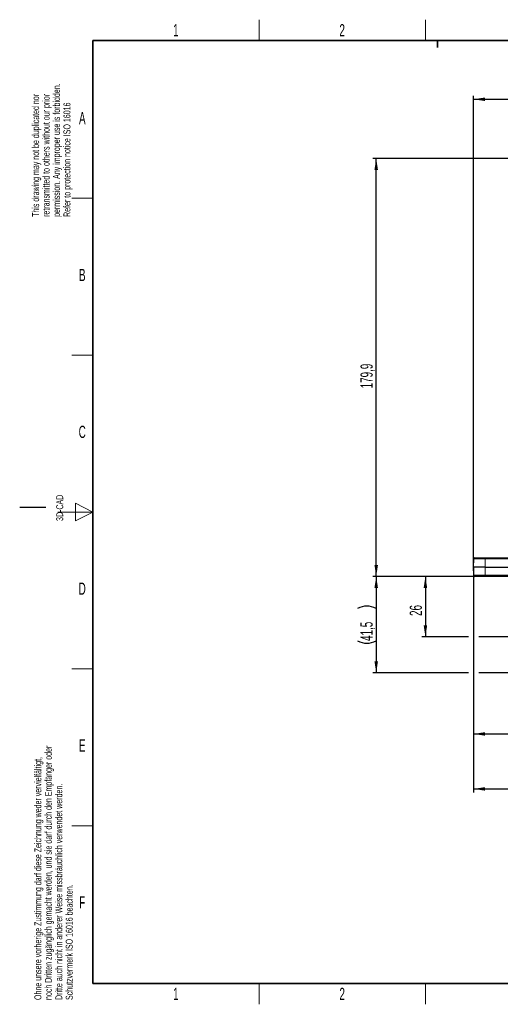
# Paper-space layout 'Blatt3' of a CAD drawing. Header units: millimetres. Extents: x 5 to 418, y 2 to 292.
# Tile 1 of 28: x 5 to 143, y 6 to 288. Entities that reach past the tile are written whole.
import ezdxf

# ---------------------------------------------------------------- set-up
doc = ezdxf.new("R2010")
doc.units = ezdxf.units.MM
doc.layers.add('SLD-0', color=7, linetype='Continuous')
doc.styles.add('SLDTEXTSTYLE1', font='TXT', dxfattribs={"width": 0.605})
doc.dimstyles.new('SLDDIMSTYLE3', dxfattribs={"dimtxt": 3.5, "dimasz": 3.302, "dimexe": 0, "dimexo": 0.0625, "dimgap": 0.875, "dimtad": 1, "dimlfac": 1.5, "dimrnd": 1e-09, "dimzin": 12, "dimdsep": 46, "dimtxsty": 'SLDTEXTSTYLE1', "dimsah": 1, "dimcen": 0.09, "dimadec": 0, "dimazin": 3, "dimtfac": 1, "dimtofl": 0, "dimtmove": 0, "dimatfit": 3, "dimfxl": 1, "dimfrac": 2, "dimtolj": 1, "dimtzin": 12, "dimarcsym": 0})

# ---------------------------------------------------------------- blocks, each defined once
blk = doc.blocks.new('_D_10')
at = {"layer": 'SLD-0', "color": 7}
for p, q in [((133.83, 128.76), (120.5, 128.76)), ((121.5, 128.76), (121.5, 111.43)), ((138.66, 128.76), (136.83, 128.76)), ((133.83, 111.43), (120.5, 111.43)), ((189.66, 111.43), (136.83, 111.43))]:
    blk.add_line(p, q, dxfattribs=at)
for points in [[(121.5, 128.76), (121, 125.46), (122.01, 125.46)], [(121.5, 111.43), (122.01, 114.73), (121, 114.73)]]:
    blk.add_solid(points, dxfattribs=at)
at = {"layer": 'SLD-0', "color": 7, "insert": (116.99, 117.42), "char_height": 3.5, "attachment_point": 1, "rotation": 90, "style": 'SLDTEXTSTYLE1'}
blk.add_mtext('26', dxfattribs=at)
blk = doc.blocks.new('_D_11')
at = {"layer": 'SLD-0', "color": 7}
for p, q in [((133.83, 128.76), (106.38, 128.76)), ((107.38, 128.76), (107.38, 101.09)), ((138.66, 128.76), (136.83, 128.76)), ((133.83, 101.09), (106.38, 101.09)), ((151.66, 101.09), (136.83, 101.09))]:
    blk.add_line(p, q, dxfattribs=at)
for centre, start, end in [((104.69, 114.23), 63.4349, 116.5651), ((104.69, 115.62), 243.4349, 296.5651)]:
    blk.add_arc(centre, 6.01, start, end, dxfattribs=at)
for points in [[(107.38, 128.76), (106.87, 125.46), (107.88, 125.46)], [(107.38, 101.09), (107.88, 104.4), (106.87, 104.4)]]:
    blk.add_solid(points, dxfattribs=at)
at = {"layer": 'SLD-0', "color": 7, "insert": (102.86, 110.25), "char_height": 3.5, "attachment_point": 1, "rotation": 90, "style": 'SLDTEXTSTYLE1'}
blk.add_mtext('41,5', dxfattribs=at)
blk = doc.blocks.new('_D_12')
at = {"layer": 'SLD-0', "color": 7}
for p, q in [((135.33, 131.43), (135.33, 82.57)), ((189.66, 102.26), (189.66, 82.57)), ((135.33, 83.57), (189.66, 83.57))]:
    blk.add_line(p, q, dxfattribs=at)
for points in [[(135.33, 83.57), (138.63, 83.07), (138.63, 84.08)], [(189.66, 83.57), (186.36, 84.08), (186.36, 83.07)]]:
    blk.add_solid(points, dxfattribs=at)
at = {"layer": 'SLD-0', "color": 7, "insert": (157.82, 88.09), "char_height": 3.5, "attachment_point": 1, "style": 'SLDTEXTSTYLE1'}
blk.add_mtext('81,5', dxfattribs=at)
blk = doc.blocks.new('_D_14')
at = {"layer": 'SLD-0', "color": 7}
for p, q in [((135.33, 131.43), (135.33, 66.8)), ((229.66, 102.26), (229.66, 66.8)), ((135.33, 67.8), (229.66, 67.8))]:
    blk.add_line(p, q, dxfattribs=at)
for points in [[(135.33, 67.8), (138.63, 67.29), (138.63, 68.31)], [(229.66, 67.8), (226.36, 68.31), (226.36, 67.29)]]:
    blk.add_solid(points, dxfattribs=at)
at = {"layer": 'SLD-0', "color": 7, "insert": (176.48, 72.31), "char_height": 3.5, "attachment_point": 1, "style": 'SLDTEXTSTYLE1'}
blk.add_mtext('141,5', dxfattribs=at)
blk = doc.blocks.new('_D_15')
at = {"layer": 'SLD-0', "color": 7}
for p, q in [((189.98, 248.69), (106.38, 248.69)), ((107.38, 128.76), (107.38, 248.69)), ((138.66, 128.76), (106.38, 128.76))]:
    blk.add_line(p, q, dxfattribs=at)
for points in [[(107.38, 248.69), (106.87, 245.39), (107.88, 245.39)], [(107.38, 128.76), (107.88, 132.06), (106.87, 132.06)]]:
    blk.add_solid(points, dxfattribs=at)
at = {"layer": 'SLD-0', "color": 7, "insert": (102.86, 182.71), "char_height": 3.5, "attachment_point": 1, "rotation": 90, "style": 'SLDTEXTSTYLE1'}
blk.add_mtext('179,9', dxfattribs=at)
blk = doc.blocks.new('_D_16')
at = {"layer": 'SLD-0', "color": 7}
for p, q in [((135.33, 131.43), (135.33, 266.67)), ((135.33, 265.67), (325.33, 265.67)), ((325.33, 131.43), (325.33, 266.67))]:
    blk.add_line(p, q, dxfattribs=at)
for points in [[(135.33, 265.67), (138.63, 265.16), (138.63, 266.17)], [(325.33, 265.67), (322.03, 266.17), (322.03, 265.16)]]:
    blk.add_solid(points, dxfattribs=at)
at = {"layer": 'SLD-0', "color": 7, "insert": (226.32, 270.18), "char_height": 3.5, "attachment_point": 1, "style": 'SLDTEXTSTYLE1'}
blk.add_mtext('285', dxfattribs=at)

psp = doc.layouts.new('Blatt3')

# ---------------------------------------------------------------- linework, layer by layer
at = {"color": 7, "linetype": 'Continuous', "lineweight": 25}
for p, q in [((135.3287, 131.427), (135.3695, 133.7661)), ((135.7028, 134.0937), (138.662, 134.0937)), ((138.662, 134.0937), (151.5756, 134.0937)), ((138.662, 131.427), (135.3287, 131.427)), ((135.3695, 129.0878), (135.3287, 131.427)), ((138.662, 131.427), (321.9954, 131.427)), ((138.662, 128.7603), (135.7028, 128.7603)), ((321.9954, 128.7603), (138.662, 128.7603))]:
    psp.add_line(p, q, dxfattribs=at)
at = {"color": 7, "linetype": 'Continuous', "lineweight": 18}
for p, q in [((138.662, 133.7661), (135.3695, 133.7661)), ((138.662, 134.0937), (138.662, 133.7661)), ((138.662, 133.7661), (138.662, 131.427)), ((153.6558, 133.7661), (138.662, 133.7661)), ((138.662, 131.427), (138.662, 129.0878)), ((135.3695, 129.0878), (138.662, 129.0878)), ((138.662, 129.0878), (321.9954, 129.0878)), ((138.662, 128.7603), (138.662, 129.0878))]:
    psp.add_line(p, q, dxfattribs=at)
at = {"color": 7, "linetype": 'Continuous', "lineweight": 25}
for centre, start, end in [((135.7028, 133.7603), 90, 179), ((135.7028, 129.0937), 181, 270)]:
    psp.add_arc(centre, 0.3333, start, end, dxfattribs=at)
at = {"layer": 'SLD-0', "lineweight": 18}
for p, q in [((73.75, 282.5), (73.75, 288.5)), ((121.5, 282.5), (121.5, 288.5)), ((20, 237.25), (26, 237.25)), ((20, 192.25), (26, 192.25)), ((20, 102.25), (26, 102.25)), ((20, 57.25), (26, 57.25)), ((73.75, 6), (73.75, 12)), ((121.5, 6), (121.5, 12))]:
    psp.add_line(p, q, dxfattribs=at)
at = {"layer": 'SLD-0', "lineweight": 35}
for p, q in [((408, 282.5), (26, 282.5)), ((26, 282.5), (26, 12)), ((26, 12), (408, 12))]:
    psp.add_line(p, q, dxfattribs=at)
at = {"layer": 'SLD-0'}
for p, q in [((125, 280.5), (125, 282.5)), ((125, 282.5), (125, 280.5)), ((12.5, 148.5), (5, 148.5))]:
    psp.add_line(p, q, dxfattribs=at)
at = {"layer": 'SLD-0', "color": 7, "linetype": 'Continuous', "lineweight": 18}
for p, q in [((26, 147.25), (21, 149.75)), ((21, 149.75), (21, 144.75)), ((16, 147.25), (26, 147.25)), ((21, 144.75), (26, 147.25))]:
    psp.add_line(p, q, dxfattribs=at)

# ---------------------------------------------------------------- texts
at = {"layer": 'SLD-0', "char_height": 2, "attachment_point": 1, "rotation": 90, "style": 'SLDTEXTSTYLE1'}
for s, insert in [('permission. Any improper use is forbidden.', (14.5783, 231.9088)), ('retransmitted to others without our prior', (11.5783, 231.9088)), ('This drawing may not be duplicated nor', (8.5783, 231.9088)), ('Refer to protection notice ISO 16016', (17.5783, 231.9088)), ('3D-CAD', (15.4939, 144.6806)), ('noch Dritten zugänglich gemacht werden, und sie darf durch den Empfänger oder', (12.2299, 7.2381)), ('Ohne unsere vorherige Zustimmung darf diese Zeichnung weder vervielfältigt,', (9.2299, 7.2381)), ('Dritte auch nicht in anderer Weise missbräuchlich verwendet werden.', (15.2299, 7.2381)), ('Schutzvermerk ISO 16016 beachten.', (18.2299, 7.2381))]:
    psp.add_mtext(s, dxfattribs=dict(at, insert=insert))
at = {"layer": 'SLD-0', "char_height": 3.5, "attachment_point": 2, "style": 'SLDTEXTSTYLE1'}
for s, insert in [('1', (49.8527, 287.243)), ('2', (97.6027, 287.243)), ('A', (22.9816, 262.0011)), ('B', (22.9816, 217.0011)), ('C', (22.9597, 172.0011)), ('D', (22.9597, 127.0011)), ('E', (22.9816, 82.0011)), ('F', (22.9536, 37.0011)), ('1', (49.8527, 10.743)), ('2', (97.6027, 10.743))]:
    psp.add_mtext(s, dxfattribs=dict(at, insert=insert))

# ---------------------------------------------------------------- dimensions: what is measured, and where the dimension line sits
at = {"layer": 'SLD-0', "color": 7}
for base, p2, picture, middle in [((325.3287, 265.6668), (325.3287, 131.427), '_D_16', (230.3287, 265.6668)), ((189.662, 83.574), (189.662, 102.2603), '_D_12', (162.4954, 83.574)), ((229.662, 67.8003), (229.662, 102.2603), '_D_14', (182.4954, 67.8003))]:
    dim = psp.add_linear_dim(base=base, p1=(135.3287, 131.427), p2=p2, dimstyle='SLDDIMSTYLE3', dxfattribs=at)
    dim.commit()
    dim.dimension.update_dxf_attribs({"geometry": picture, "text_midpoint": middle, "dimtype": 160})
for base, p2, picture, middle in [((107.3754, 248.6937), (189.9838, 248.6937), '_D_15', (107.3754, 188.727)), ((121.5041, 111.427), (189.662, 111.427), '_D_10', (121.5041, 120.0937))]:
    dim = psp.add_linear_dim(base=base, p1=(138.662, 128.7603), p2=p2, angle=90, dimstyle='SLDDIMSTYLE3', dxfattribs=at)
    dim.commit()
    dim.dimension.update_dxf_attribs({"geometry": picture, "text_midpoint": middle, "dimtype": 160})
dim = psp.add_linear_dim(base=(107.3754, 101.0937), p1=(138.662, 128.7603), p2=(151.662, 101.0937), angle=90, text='(<>)', dimstyle='SLDDIMSTYLE3', dxfattribs=at)
dim.commit()
dim.dimension.update_dxf_attribs({"geometry": '_D_11', "text_midpoint": (107.3754, 114.927), "dimtype": 160})

doc.saveas('drawing.dxf')
